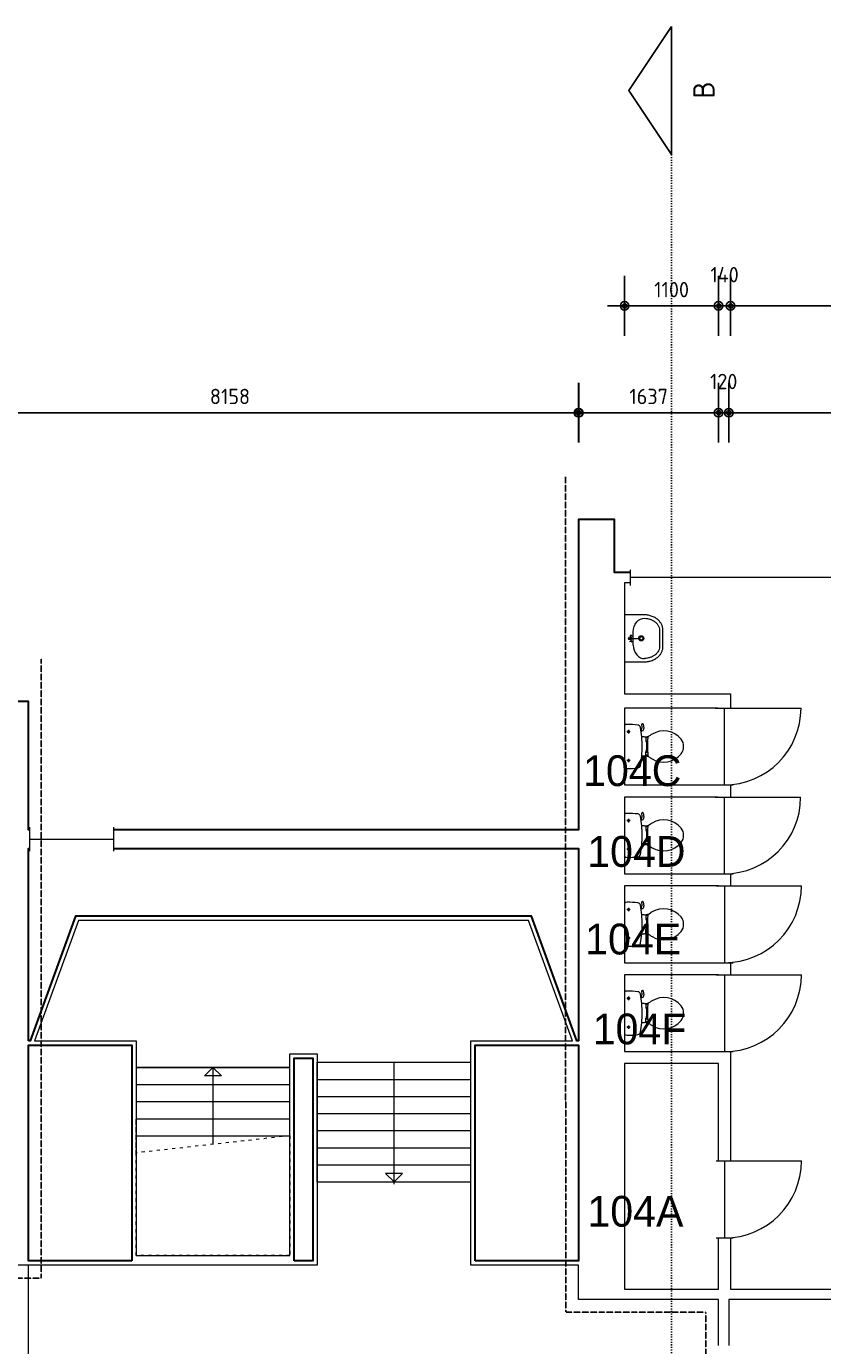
# Model space of a CAD drawing. Header units: millimetres. Extents: x 362177 to 5000048, y 157834 to 733119.
# Tile 42 of 152: x 497843 to 507166, y 386864 to 402299. Entities that reach past the tile are written whole.
import ezdxf
from ezdxf.enums import TextEntityAlignment as Align

# ---------------------------------------------------------------- set-up
doc = ezdxf.new("R2010")
doc.units = ezdxf.units.MM
doc.set_wipeout_variables(frame=1)
doc.linetypes.add('ACAD_ISO03W100', pattern=[30, 12, -18])
doc.layers.get('DEFPOINTS').update_dxf_attribs({"color": 255})
for name, color, linetype in [('A--M$1A-_F123-', 1, 'Continuous'), ('A--T$1A-_F123-_0_25MM', 2, 'Continuous'), ('X-L0_C_WBDBO', 7, 'Continuous')]:
    doc.layers.add(name, color=color, linetype=linetype)
for name, color, linetype, lineweight in [('X-L21_C_buitenwanden', 7, 'Continuous', 30), ('X-L22_C_binnenwand', 7, 'Continuous', 13), ('X-L24_C_trappen hellingen', 1, 'Continuous', 5), ('X-L28_C_eiland bouwlaag', 7, 'Continuous', 30), ('X-L31_C_buitenwandopening', 1, 'Continuous', 5), ('X-L32_C_binnenwandopeningen', 3, 'Continuous', 5), ('X-L74_C_sanitair', 5, 'Continuous', 5), ('X-T22_C_ruimtelabel', 7, 'Continuous', 5)]:
    doc.layers.add(name, color=color, linetype=linetype, lineweight=lineweight)
doc.styles.add('ALFA-0_18', font='iso3098.shx', dxfattribs={"height": 180})
doc.styles.add('ALFA-0_25', font='iso3098.shx', dxfattribs={"height": 250})
doc.dimstyles.new('ALFA-0_18', dxfattribs={"dimscale": 100, "dimtxt": 0.18, "dimasz": 1, "dimexe": 1.25, "dimexo": 0.625, "dimgap": 1, "dimtad": 1, "dimdec": 0, "dimzin": 0, "dimdsep": 46, "dimtxsty": 'ALFA-0_18', "dimblk": 'diminfradot', "dimblk1": 'diminfradot', "dimblk2": 'diminfradot', "dimsah": 1, "dimcen": 2.5, "dimse1": 1, "dimse2": 1, "dimclrd": 141, "dimclrt": 1, "dimadec": 0, "dimazin": 0, "dimtfac": 1, "dimtmove": 2, "dimatfit": 3, "dimldrblk": 'diminfrapyl', "dimfxl": 1, "dimtolj": 1, "dimtzin": 0, "dimarcsym": 0})

# ---------------------------------------------------------------- blocks, each defined once
blk = doc.blocks.new('diminfradot')
at = {"color": 0}
for p, q in [((0, -3.5), (0, 3.5)), ((-2, 0), (2, 0))]:
    blk.add_line(p, q, dxfattribs=at)
for radius in [0.5, 0.25]:
    blk.add_circle((0, 0), radius, dxfattribs=at)
blk = doc.blocks.new('*D322')
at = {"layer": 'A--M$1A-_F123-', "color": 141, "lineweight": -2, "transparency": 16777216}
blk.add_line((496248, 397779), (504206, 397779), dxfattribs=at)
at = {"layer": 'DEFPOINTS', "color": 0, "transparency": 16777216}
for p in [(504306, 397779), (504306, 384320), (496148, 383924)]:
    blk.add_point(p, dxfattribs=at)
at = {"layer": 'A--M$1A-_F123-', "color": 141, "lineweight": -2, "transparency": 16777216, "xscale": 100, "yscale": 100, "zscale": 100, "rotation": 180}
blk.add_blockref('diminfradot', (496148, 397779), dxfattribs=at)
at = {"layer": 'A--M$1A-_F123-', "color": 141, "lineweight": -2, "transparency": 16777216, "xscale": 100, "yscale": 100, "zscale": 100}
blk.add_blockref('diminfradot', (504306, 397779), dxfattribs=at)
at = {"layer": 'A--M$1A-_F123-', "color": 1, "transparency": 16777216, "insert": (500227, 397969), "char_height": 180, "attachment_point": 5, "style": 'ALFA-0_18'}
blk.add_mtext('\\A1;8158', dxfattribs=at)
blk = doc.blocks.new('diminfrapyl')
at = {"color": 0}
blk.add_solid([(0, 0), (-4, 0.7), (-4, -0.7)], dxfattribs=at)
blk = doc.blocks.new('*D323')
at = {"layer": 'A--M$1A-_F123-', "color": 141, "lineweight": -2, "transparency": 16777216}
blk.add_line((504411, 397779), (505848, 397779), dxfattribs=at)
at = {"layer": 'DEFPOINTS', "color": 0, "transparency": 16777216}
for p in [(505948, 397779), (504311, 384324), (505948, 384324)]:
    blk.add_point(p, dxfattribs=at)
at = {"layer": 'A--M$1A-_F123-', "color": 141, "lineweight": -2, "transparency": 16777216, "xscale": 100, "yscale": 100, "zscale": 100, "rotation": 180}
blk.add_blockref('diminfradot', (504311, 397779), dxfattribs=at)
at = {"layer": 'A--M$1A-_F123-', "color": 141, "lineweight": -2, "transparency": 16777216, "xscale": 100, "yscale": 100, "zscale": 100}
blk.add_blockref('diminfradot', (505948, 397779), dxfattribs=at)
at = {"layer": 'A--M$1A-_F123-', "color": 1, "transparency": 16777216, "insert": (505129.5, 397969), "char_height": 180, "attachment_point": 5, "style": 'ALFA-0_18'}
blk.add_mtext('\\A1;1637', dxfattribs=at)
blk = doc.blocks.new('*D324')
at = {"layer": 'A--M$1A-_F123-', "color": 141, "lineweight": -2, "transparency": 16777216}
for p, q in [((505848, 397779), (505748, 397779)), ((505948, 397779), (506068, 397779)), ((506168, 397779), (506268, 397779))]:
    blk.add_line(p, q, dxfattribs=at)
at = {"layer": 'DEFPOINTS', "color": 0, "transparency": 16777216}
for p in [(506068, 397779), (505948, 384324), (506068, 384324)]:
    blk.add_point(p, dxfattribs=at)
at = {"layer": 'A--M$1A-_F123-', "color": 141, "lineweight": -2, "transparency": 16777216, "xscale": 100, "yscale": 100, "zscale": 100}
blk.add_blockref('diminfradot', (505948, 397779), dxfattribs=at)
at = {"layer": 'A--M$1A-_F123-', "color": 141, "lineweight": -2, "transparency": 16777216, "xscale": 100, "yscale": 100, "zscale": 100, "rotation": 180}
blk.add_blockref('diminfradot', (506068, 397779), dxfattribs=at)
at = {"layer": 'A--M$1A-_F123-', "color": 1, "transparency": 16777216, "insert": (506008, 398144), "char_height": 180, "attachment_point": 5, "style": 'ALFA-0_18'}
blk.add_mtext('\\A1;120', dxfattribs=at)
blk = doc.blocks.new('*D325')
at = {"layer": 'A--M$1A-_F123-', "color": 141, "lineweight": -2, "transparency": 16777216}
blk.add_line((506168, 397779), (530628, 397779), dxfattribs=at)
at = {"layer": 'DEFPOINTS', "color": 0, "transparency": 16777216}
for p in [(530728, 397779), (506068, 384324), (530728, 384324)]:
    blk.add_point(p, dxfattribs=at)
at = {"layer": 'A--M$1A-_F123-', "color": 141, "lineweight": -2, "transparency": 16777216, "xscale": 100, "yscale": 100, "zscale": 100, "rotation": 180}
blk.add_blockref('diminfradot', (506068, 397779), dxfattribs=at)
at = {"layer": 'A--M$1A-_F123-', "color": 141, "lineweight": -2, "transparency": 16777216, "xscale": 100, "yscale": 100, "zscale": 100}
blk.add_blockref('diminfradot', (530728, 397779), dxfattribs=at)
at = {"layer": 'A--M$1A-_F123-', "color": 1, "transparency": 16777216, "insert": (518398, 397969), "char_height": 180, "attachment_point": 5, "style": 'ALFA-0_18'}
blk.add_mtext('\\A1;24660', dxfattribs=at)
blk = doc.blocks.new('*D345')
at = {"layer": 'A--M$1A-_F123-', "color": 141, "lineweight": -2, "transparency": 16777216}
blk.add_line((504948, 399029), (505848, 399029), dxfattribs=at)
at = {"layer": 'DEFPOINTS', "color": 0, "transparency": 16777216}
for p in [(505948, 399029), (504848, 387524), (505948, 387524)]:
    blk.add_point(p, dxfattribs=at)
at = {"layer": 'A--M$1A-_F123-', "color": 141, "lineweight": -2, "transparency": 16777216, "xscale": 100, "yscale": 100, "zscale": 100, "rotation": 180}
blk.add_blockref('diminfradot', (504848, 399029), dxfattribs=at)
at = {"layer": 'A--M$1A-_F123-', "color": 141, "lineweight": -2, "transparency": 16777216, "xscale": 100, "yscale": 100, "zscale": 100}
blk.add_blockref('diminfradot', (505948, 399029), dxfattribs=at)
at = {"layer": 'A--M$1A-_F123-', "color": 1, "transparency": 16777216, "insert": (505398, 399219), "char_height": 180, "attachment_point": 5, "style": 'ALFA-0_18'}
blk.add_mtext('\\A1;1100', dxfattribs=at)
blk = doc.blocks.new('*D346')
at = {"layer": 'A--M$1A-_F123-', "color": 141, "lineweight": -2, "transparency": 16777216}
for p, q in [((505848, 399029), (505748, 399029)), ((505948, 399029), (506088, 399029)), ((506188, 399029), (506288, 399029))]:
    blk.add_line(p, q, dxfattribs=at)
at = {"layer": 'DEFPOINTS', "color": 0, "transparency": 16777216}
for p in [(506088, 399029), (505948, 387524), (506088, 387524)]:
    blk.add_point(p, dxfattribs=at)
at = {"layer": 'A--M$1A-_F123-', "color": 141, "lineweight": -2, "transparency": 16777216, "xscale": 100, "yscale": 100, "zscale": 100}
blk.add_blockref('diminfradot', (505948, 399029), dxfattribs=at)
at = {"layer": 'A--M$1A-_F123-', "color": 141, "lineweight": -2, "transparency": 16777216, "xscale": 100, "yscale": 100, "zscale": 100, "rotation": 180}
blk.add_blockref('diminfradot', (506088, 399029), dxfattribs=at)
at = {"layer": 'A--M$1A-_F123-', "color": 1, "transparency": 16777216, "insert": (506018, 399394), "char_height": 180, "attachment_point": 5, "style": 'ALFA-0_18'}
blk.add_mtext('\\A1;140', dxfattribs=at)
blk = doc.blocks.new('*D347')
at = {"layer": 'A--M$1A-_F123-', "color": 141, "lineweight": -2, "transparency": 16777216}
blk.add_line((506188, 399029), (509888, 399029), dxfattribs=at)
at = {"layer": 'DEFPOINTS', "color": 0, "transparency": 16777216}
for p in [(509988, 399029), (506088, 387524), (509988, 387524)]:
    blk.add_point(p, dxfattribs=at)
at = {"layer": 'A--M$1A-_F123-', "color": 141, "lineweight": -2, "transparency": 16777216, "xscale": 100, "yscale": 100, "zscale": 100, "rotation": 180}
blk.add_blockref('diminfradot', (506088, 399029), dxfattribs=at)
at = {"layer": 'A--M$1A-_F123-', "color": 141, "lineweight": -2, "transparency": 16777216, "xscale": 100, "yscale": 100, "zscale": 100}
blk.add_blockref('diminfradot', (509988, 399029), dxfattribs=at)
at = {"layer": 'A--M$1A-_F123-', "color": 1, "transparency": 16777216, "insert": (508038, 399219), "char_height": 180, "attachment_point": 5, "style": 'ALFA-0_18'}
blk.add_mtext('\\A1;3900', dxfattribs=at)
blk = doc.blocks.new('*D366')
at = {"layer": 'A--M$1A-_F123-', "color": 141, "lineweight": -2, "transparency": 16777216}
blk.add_line((477318, 395689), (477318, 394589), dxfattribs=at)
at = {"layer": 'DEFPOINTS', "color": 0, "transparency": 16777216}
for p in [(504848, 395789), (477318, 394489), (504848, 394489)]:
    blk.add_point(p, dxfattribs=at)
at = {"layer": 'A--M$1A-_F123-', "color": 141, "lineweight": -2, "transparency": 16777216, "xscale": 100, "yscale": 100, "zscale": 100}
for p, rotation in [((477318, 395789), 90), ((477318, 394489), 270)]:
    blk.add_blockref('diminfradot', p, dxfattribs=dict(at, rotation=rotation))
at = {"layer": 'A--M$1A-_F123-', "color": 1, "transparency": 16777216, "insert": (477128, 395139), "char_height": 180, "attachment_point": 5, "rotation": 90, "style": 'ALFA-0_18'}
blk.add_mtext('\\A1;1300', dxfattribs=at)
blk = doc.blocks.new('*D367')
at = {"layer": 'A--M$1A-_F123-', "color": 141, "lineweight": -2, "transparency": 16777216}
for p, q in [((477318, 394589), (477318, 394689)), ((477318, 394489), (477318, 394324)), ((477318, 394224), (477318, 394124))]:
    blk.add_line(p, q, dxfattribs=at)
at = {"layer": 'DEFPOINTS', "color": 0, "transparency": 16777216}
for p in [(504848, 394489), (477318, 394324), (504848, 394324)]:
    blk.add_point(p, dxfattribs=at)
at = {"layer": 'A--M$1A-_F123-', "color": 141, "lineweight": -2, "transparency": 16777216, "xscale": 100, "yscale": 100, "zscale": 100}
for p, rotation in [((477318, 394489), 270), ((477318, 394324), 90)]:
    blk.add_blockref('diminfradot', p, dxfattribs=dict(at, rotation=rotation))
at = {"layer": 'A--M$1A-_F123-', "color": 1, "transparency": 16777216, "insert": (476953, 394406.5), "char_height": 180, "attachment_point": 5, "rotation": 90, "style": 'ALFA-0_18'}
blk.add_mtext('\\A1;165', dxfattribs=at)
blk = doc.blocks.new('*D368')
at = {"layer": 'A--M$1A-_F123-', "color": 141, "lineweight": -2, "transparency": 16777216}
blk.add_line((477318, 394224), (477318, 393524), dxfattribs=at)
at = {"layer": 'DEFPOINTS', "color": 0, "transparency": 16777216}
for p in [(504848, 394324), (477318, 393424), (504848, 393424)]:
    blk.add_point(p, dxfattribs=at)
at = {"layer": 'A--M$1A-_F123-', "color": 141, "lineweight": -2, "transparency": 16777216, "xscale": 100, "yscale": 100, "zscale": 100}
for p, rotation in [((477318, 394324), 90), ((477318, 393424), 270)]:
    blk.add_blockref('diminfradot', p, dxfattribs=dict(at, rotation=rotation))
at = {"layer": 'A--M$1A-_F123-', "color": 1, "transparency": 16777216, "insert": (477128, 393874), "char_height": 180, "attachment_point": 5, "rotation": 90, "style": 'ALFA-0_18'}
blk.add_mtext('\\A1;900', dxfattribs=at)
blk = doc.blocks.new('*D369')
at = {"layer": 'A--M$1A-_F123-', "color": 141, "lineweight": -2, "transparency": 16777216}
for p, q in [((477318, 393524), (477318, 393624)), ((477318, 393424), (477318, 393284)), ((477318, 393184), (477318, 393084))]:
    blk.add_line(p, q, dxfattribs=at)
at = {"layer": 'DEFPOINTS', "color": 0, "transparency": 16777216}
for p in [(477318, 393284), (504848, 393424), (504848, 393284)]:
    blk.add_point(p, dxfattribs=at)
at = {"layer": 'A--M$1A-_F123-', "color": 141, "lineweight": -2, "transparency": 16777216, "xscale": 100, "yscale": 100, "zscale": 100}
for p, rotation in [((477318, 393424), 270), ((477318, 393284), 90)]:
    blk.add_blockref('diminfradot', p, dxfattribs=dict(at, rotation=rotation))
at = {"layer": 'A--M$1A-_F123-', "color": 1, "transparency": 16777216, "insert": (476953, 393354), "char_height": 180, "attachment_point": 5, "rotation": 90, "style": 'ALFA-0_18'}
blk.add_mtext('\\A1;140', dxfattribs=at)
blk = doc.blocks.new('*D370')
at = {"layer": 'A--M$1A-_F123-', "color": 141, "lineweight": -2, "transparency": 16777216}
blk.add_line((477318, 393184), (477318, 392484), dxfattribs=at)
at = {"layer": 'DEFPOINTS', "color": 0, "transparency": 16777216}
for p in [(504848, 393284), (477318, 392384), (504848, 392384)]:
    blk.add_point(p, dxfattribs=at)
at = {"layer": 'A--M$1A-_F123-', "color": 141, "lineweight": -2, "transparency": 16777216, "xscale": 100, "yscale": 100, "zscale": 100}
for p, rotation in [((477318, 393284), 90), ((477318, 392384), 270)]:
    blk.add_blockref('diminfradot', p, dxfattribs=dict(at, rotation=rotation))
at = {"layer": 'A--M$1A-_F123-', "color": 1, "transparency": 16777216, "insert": (477128, 392834), "char_height": 180, "attachment_point": 5, "rotation": 90, "style": 'ALFA-0_18'}
blk.add_mtext('\\A1;900', dxfattribs=at)
blk = doc.blocks.new('*D371')
at = {"layer": 'A--M$1A-_F123-', "color": 141, "lineweight": -2, "transparency": 16777216}
for p, q in [((477318, 392484), (477318, 392584)), ((477318, 392384), (477318, 392244)), ((477318, 392144), (477318, 392044))]:
    blk.add_line(p, q, dxfattribs=at)
at = {"layer": 'DEFPOINTS', "color": 0, "transparency": 16777216}
for p in [(504848, 392384), (477318, 392244), (504848, 392244)]:
    blk.add_point(p, dxfattribs=at)
at = {"layer": 'A--M$1A-_F123-', "color": 141, "lineweight": -2, "transparency": 16777216, "xscale": 100, "yscale": 100, "zscale": 100}
for p, rotation in [((477318, 392384), 270), ((477318, 392244), 90)]:
    blk.add_blockref('diminfradot', p, dxfattribs=dict(at, rotation=rotation))
at = {"layer": 'A--M$1A-_F123-', "color": 1, "transparency": 16777216, "insert": (476953, 392314), "char_height": 180, "attachment_point": 5, "rotation": 90, "style": 'ALFA-0_18'}
blk.add_mtext('\\A1;140', dxfattribs=at)
blk = doc.blocks.new('*D372')
at = {"layer": 'A--M$1A-_F123-', "color": 141, "lineweight": -2, "transparency": 16777216}
blk.add_line((477318, 392144), (477318, 391444), dxfattribs=at)
at = {"layer": 'DEFPOINTS', "color": 0, "transparency": 16777216}
for p in [(504848, 392244), (477318, 391344), (504848, 391344)]:
    blk.add_point(p, dxfattribs=at)
at = {"layer": 'A--M$1A-_F123-', "color": 141, "lineweight": -2, "transparency": 16777216, "xscale": 100, "yscale": 100, "zscale": 100}
for p, rotation in [((477318, 392244), 90), ((477318, 391344), 270)]:
    blk.add_blockref('diminfradot', p, dxfattribs=dict(at, rotation=rotation))
at = {"layer": 'A--M$1A-_F123-', "color": 1, "transparency": 16777216, "insert": (477128, 391794), "char_height": 180, "attachment_point": 5, "rotation": 90, "style": 'ALFA-0_18'}
blk.add_mtext('\\A1;900', dxfattribs=at)
blk = doc.blocks.new('*D373')
at = {"layer": 'A--M$1A-_F123-', "color": 141, "lineweight": -2, "transparency": 16777216}
for p, q in [((477318, 391444), (477318, 391544)), ((477318, 391344), (477318, 391204)), ((477318, 391104), (477318, 391004))]:
    blk.add_line(p, q, dxfattribs=at)
at = {"layer": 'DEFPOINTS', "color": 0, "transparency": 16777216}
for p in [(504848, 391344), (477318, 391204), (504848, 391204)]:
    blk.add_point(p, dxfattribs=at)
at = {"layer": 'A--M$1A-_F123-', "color": 141, "lineweight": -2, "transparency": 16777216, "xscale": 100, "yscale": 100, "zscale": 100}
for p, rotation in [((477318, 391344), 270), ((477318, 391204), 90)]:
    blk.add_blockref('diminfradot', p, dxfattribs=dict(at, rotation=rotation))
at = {"layer": 'A--M$1A-_F123-', "color": 1, "transparency": 16777216, "insert": (476953, 391274), "char_height": 180, "attachment_point": 5, "rotation": 90, "style": 'ALFA-0_18'}
blk.add_mtext('\\A1;140', dxfattribs=at)
blk = doc.blocks.new('*D374')
at = {"layer": 'A--M$1A-_F123-', "color": 141, "lineweight": -2, "transparency": 16777216}
blk.add_line((477318, 391104), (477318, 390404), dxfattribs=at)
at = {"layer": 'DEFPOINTS', "color": 0, "transparency": 16777216}
for p in [(504848, 391204), (477318, 390304), (504848, 390304)]:
    blk.add_point(p, dxfattribs=at)
at = {"layer": 'A--M$1A-_F123-', "color": 141, "lineweight": -2, "transparency": 16777216, "xscale": 100, "yscale": 100, "zscale": 100}
for p, rotation in [((477318, 391204), 90), ((477318, 390304), 270)]:
    blk.add_blockref('diminfradot', p, dxfattribs=dict(at, rotation=rotation))
at = {"layer": 'A--M$1A-_F123-', "color": 1, "transparency": 16777216, "insert": (477128, 390754), "char_height": 180, "attachment_point": 5, "rotation": 90, "style": 'ALFA-0_18'}
blk.add_mtext('\\A1;900', dxfattribs=at)
blk = doc.blocks.new('*D375')
at = {"layer": 'A--M$1A-_F123-', "color": 141, "lineweight": -2, "transparency": 16777216}
for p, q in [((477318, 390404), (477318, 390504)), ((477318, 390304), (477318, 390164)), ((477318, 390064), (477318, 389964))]:
    blk.add_line(p, q, dxfattribs=at)
at = {"layer": 'DEFPOINTS', "color": 0, "transparency": 16777216}
for p in [(504848, 390304), (477318, 390164), (504848, 390164)]:
    blk.add_point(p, dxfattribs=at)
at = {"layer": 'A--M$1A-_F123-', "color": 141, "lineweight": -2, "transparency": 16777216, "xscale": 100, "yscale": 100, "zscale": 100}
for p, rotation in [((477318, 390304), 270), ((477318, 390164), 90)]:
    blk.add_blockref('diminfradot', p, dxfattribs=dict(at, rotation=rotation))
at = {"layer": 'A--M$1A-_F123-', "color": 1, "transparency": 16777216, "insert": (476953, 390234), "char_height": 180, "attachment_point": 5, "rotation": 90, "style": 'ALFA-0_18'}
blk.add_mtext('\\A1;140', dxfattribs=at)
blk = doc.blocks.new('*D376')
at = {"layer": 'A--M$1A-_F123-', "color": 141, "lineweight": -2, "transparency": 16777216}
blk.add_line((477318, 390064), (477318, 387624), dxfattribs=at)
at = {"layer": 'DEFPOINTS', "color": 0, "transparency": 16777216}
for p in [(504848, 390164), (477318, 387524), (504848, 387524)]:
    blk.add_point(p, dxfattribs=at)
at = {"layer": 'A--M$1A-_F123-', "color": 141, "lineweight": -2, "transparency": 16777216, "xscale": 100, "yscale": 100, "zscale": 100}
for p, rotation in [((477318, 390164), 90), ((477318, 387524), 270)]:
    blk.add_blockref('diminfradot', p, dxfattribs=dict(at, rotation=rotation))
at = {"layer": 'A--M$1A-_F123-', "color": 1, "transparency": 16777216, "insert": (477128, 388844), "char_height": 180, "attachment_point": 5, "rotation": 90, "style": 'ALFA-0_18'}
blk.add_mtext('\\A1;2640', dxfattribs=at)
blk = doc.blocks.new('*D377')
at = {"layer": 'A--M$1A-_F123-', "color": 141, "lineweight": -2, "transparency": 16777216}
for p, q in [((477318, 387624), (477318, 387724)), ((477318, 387524), (477318, 387404)), ((477318, 387304), (477318, 387204))]:
    blk.add_line(p, q, dxfattribs=at)
at = {"layer": 'DEFPOINTS', "color": 0, "transparency": 16777216}
for p in [(504848, 387524), (477318, 387404), (504318, 387404)]:
    blk.add_point(p, dxfattribs=at)
at = {"layer": 'A--M$1A-_F123-', "color": 141, "lineweight": -2, "transparency": 16777216, "xscale": 100, "yscale": 100, "zscale": 100}
for p, rotation in [((477318, 387524), 270), ((477318, 387404), 90)]:
    blk.add_blockref('diminfradot', p, dxfattribs=dict(at, rotation=rotation))
at = {"layer": 'A--M$1A-_F123-', "color": 1, "transparency": 16777216, "insert": (476953, 387464), "char_height": 180, "attachment_point": 5, "rotation": 90, "style": 'ALFA-0_18'}
blk.add_mtext('\\A1;120', dxfattribs=at)
blk = doc.blocks.new('*D378')
at = {"layer": 'A--M$1A-_F123-', "color": 141, "lineweight": -2, "transparency": 16777216}
blk.add_line((477318, 387304), (477318, 384424), dxfattribs=at)
at = {"layer": 'DEFPOINTS', "color": 0, "transparency": 16777216}
for p in [(504318, 387404), (477318, 384324), (504311, 384324)]:
    blk.add_point(p, dxfattribs=at)
at = {"layer": 'A--M$1A-_F123-', "color": 141, "lineweight": -2, "transparency": 16777216, "xscale": 100, "yscale": 100, "zscale": 100}
for p, rotation in [((477318, 387404), 90), ((477318, 384324), 270)]:
    blk.add_blockref('diminfradot', p, dxfattribs=dict(at, rotation=rotation))
at = {"layer": 'A--M$1A-_F123-', "color": 1, "transparency": 16777216, "insert": (477128, 385864), "char_height": 180, "attachment_point": 5, "rotation": 90, "style": 'ALFA-0_18'}
blk.add_mtext('\\A1;3080', dxfattribs=at)
blk = doc.blocks.new('*D405')
at = {"layer": 'A--M$1A-_F123-', "color": 141, "lineweight": -2, "transparency": 16777216}
blk.add_line((476068, 395689), (476068, 394589), dxfattribs=at)
at = {"layer": 'DEFPOINTS', "color": 0, "transparency": 16777216}
for p in [(504848, 395789), (476068, 394489), (507888, 394489)]:
    blk.add_point(p, dxfattribs=at)
at = {"layer": 'A--M$1A-_F123-', "color": 141, "lineweight": -2, "transparency": 16777216, "xscale": 100, "yscale": 100, "zscale": 100}
for p, rotation in [((476068, 395789), 90), ((476068, 394489), 270)]:
    blk.add_blockref('diminfradot', p, dxfattribs=dict(at, rotation=rotation))
at = {"layer": 'A--M$1A-_F123-', "color": 1, "transparency": 16777216, "insert": (475878, 395139), "char_height": 180, "attachment_point": 5, "rotation": 90, "style": 'ALFA-0_18'}
blk.add_mtext('\\A1;1300', dxfattribs=at)
blk = doc.blocks.new('*D406')
at = {"layer": 'A--M$1A-_F123-', "color": 141, "lineweight": -2, "transparency": 16777216}
blk.add_line((476068, 394389), (476068, 390969), dxfattribs=at)
at = {"layer": 'DEFPOINTS', "color": 0, "transparency": 16777216}
for p in [(507888, 394489), (476068, 390869), (507888, 390869)]:
    blk.add_point(p, dxfattribs=at)
at = {"layer": 'A--M$1A-_F123-', "color": 141, "lineweight": -2, "transparency": 16777216, "xscale": 100, "yscale": 100, "zscale": 100}
for p, rotation in [((476068, 394489), 90), ((476068, 390869), 270)]:
    blk.add_blockref('diminfradot', p, dxfattribs=dict(at, rotation=rotation))
at = {"layer": 'A--M$1A-_F123-', "color": 1, "transparency": 16777216, "insert": (475878, 392679), "char_height": 180, "attachment_point": 5, "rotation": 90, "style": 'ALFA-0_18'}
blk.add_mtext('\\A1;3620', dxfattribs=at)
blk = doc.blocks.new('*D407')
at = {"layer": 'A--M$1A-_F123-', "color": 141, "lineweight": -2, "transparency": 16777216}
blk.add_line((476068, 390769), (476068, 387624), dxfattribs=at)
at = {"layer": 'DEFPOINTS', "color": 0, "transparency": 16777216}
for p in [(507888, 390869), (476068, 387524), (506088, 387524)]:
    blk.add_point(p, dxfattribs=at)
at = {"layer": 'A--M$1A-_F123-', "color": 141, "lineweight": -2, "transparency": 16777216, "xscale": 100, "yscale": 100, "zscale": 100}
for p, rotation in [((476068, 390869), 90), ((476068, 387524), 270)]:
    blk.add_blockref('diminfradot', p, dxfattribs=dict(at, rotation=rotation))
at = {"layer": 'A--M$1A-_F123-', "color": 1, "transparency": 16777216, "insert": (475878, 389196.5), "char_height": 180, "attachment_point": 5, "rotation": 90, "style": 'ALFA-0_18'}
blk.add_mtext('\\A1;3345', dxfattribs=at)
blk = doc.blocks.new('*D408')
at = {"layer": 'A--M$1A-_F123-', "color": 141, "lineweight": -2, "transparency": 16777216}
blk.add_line((474818, 395689), (474818, 387624), dxfattribs=at)
at = {"layer": 'DEFPOINTS', "color": 0, "transparency": 16777216}
for p in [(511348, 395789), (474818, 387524), (511348, 387524)]:
    blk.add_point(p, dxfattribs=at)
at = {"layer": 'A--M$1A-_F123-', "color": 141, "lineweight": -2, "transparency": 16777216, "xscale": 100, "yscale": 100, "zscale": 100}
for p, rotation in [((474818, 395789), 90), ((474818, 387524), 270)]:
    blk.add_blockref('diminfradot', p, dxfattribs=dict(at, rotation=rotation))
at = {"layer": 'A--M$1A-_F123-', "color": 1, "transparency": 16777216, "insert": (474628, 391656.5), "char_height": 180, "attachment_point": 5, "rotation": 90, "style": 'ALFA-0_18'}
blk.add_mtext('\\A1;8265', dxfattribs=at)
blk = doc.blocks.new('*D409')
at = {"layer": 'A--M$1A-_F123-', "color": 141, "lineweight": -2, "transparency": 16777216}
for p, q in [((474818, 387624), (474818, 387724)), ((474818, 387524), (474818, 387404)), ((474818, 387304), (474818, 387204))]:
    blk.add_line(p, q, dxfattribs=at)
at = {"layer": 'DEFPOINTS', "color": 0, "transparency": 16777216}
for p in [(511348, 387524), (474818, 387404), (506068, 387404)]:
    blk.add_point(p, dxfattribs=at)
at = {"layer": 'A--M$1A-_F123-', "color": 141, "lineweight": -2, "transparency": 16777216, "xscale": 100, "yscale": 100, "zscale": 100}
for p, rotation in [((474818, 387524), 270), ((474818, 387404), 90)]:
    blk.add_blockref('diminfradot', p, dxfattribs=dict(at, rotation=rotation))
at = {"layer": 'A--M$1A-_F123-', "color": 1, "transparency": 16777216, "insert": (474453, 387464), "char_height": 180, "attachment_point": 5, "rotation": 90, "style": 'ALFA-0_18'}
blk.add_mtext('\\A1;120', dxfattribs=at)
blk = doc.blocks.new('*D410')
at = {"layer": 'A--M$1A-_F123-', "color": 141, "lineweight": -2, "transparency": 16777216}
blk.add_line((474818, 387304), (474818, 384424), dxfattribs=at)
at = {"layer": 'DEFPOINTS', "color": 0, "transparency": 16777216}
for p in [(506068, 387404), (474818, 384324), (506068, 384324)]:
    blk.add_point(p, dxfattribs=at)
at = {"layer": 'A--M$1A-_F123-', "color": 141, "lineweight": -2, "transparency": 16777216, "xscale": 100, "yscale": 100, "zscale": 100}
for p, rotation in [((474818, 387404), 90), ((474818, 384324), 270)]:
    blk.add_blockref('diminfradot', p, dxfattribs=dict(at, rotation=rotation))
at = {"layer": 'A--M$1A-_F123-', "color": 1, "transparency": 16777216, "insert": (474628, 385864), "char_height": 180, "attachment_point": 5, "rotation": 90, "style": 'ALFA-0_18'}
blk.add_mtext('\\A1;3080', dxfattribs=at)
blk = doc.blocks.new('*U465')
for p, q in [((0, 0), (0, 1800)), ((1400, 1800), (0, 1800)), ((200, 0), (200, 1800)), ((400, 0), (400, 1800)), ((600, 0), (600, 1800)), ((800, 0), (800, 1800)), ((1000, 0), (1000, 1800)), ((1200, 0), (1200, 1800)), ((1400, 0), (1400, 1800)), ((1400, 900), (0, 900)), ((1400, 0), (0, 0))]:
    blk.add_line(p, q)
blk.add_lwpolyline([(1300, 800), (1400, 900), (1300, 1000)], close=True)
blk = doc.blocks.new('*U468')
for p, q in [((1400, 0), (1400, 1800)), ((1600, 0), (1600, 1800)), ((1800, 0), (1800, 1800)), ((2000, 0), (2000, 1800)), ((2200, 0), (2200, 1800)), ((2200, 900), (1300, 900))]:
    blk.add_line(p, q)
at = {"linetype": 'ACAD_ISO03W100', "ltscale": 3}
for points in [[(1400, 1800), (0, 1800), (0, 0), (1600, 0)], [(1400, 1800), (1200, 0), (1600, 0)]]:
    blk.add_lwpolyline(points, dxfattribs=at)
blk.add_lwpolyline([(1400, 1800), (2200, 1800), (2200, 0), (1200, 0)])
blk.add_lwpolyline([(2100, 800), (2200, 900), (2100, 1000)], close=True)
blk = doc.blocks.new('DVDVB_32_-S-_Raam')
at = {"linetype": 'Continuous', "lineweight": 13}
blk.add_wipeout([(0, 0.5), (1, 0.5), (1, -0.5), (0, -0.5)], dxfattribs=at)
at = {"color": 1, "linetype": 'ByBlock', "lineweight": -2}
for p, q in [((0, -0.5), (0, 0.5)), ((1, -0.5), (1, 0.5)), ((0, 0), (1, 0))]:
    blk.add_line(p, q, dxfattribs=at)
blk = doc.blocks.new('DVDVB_32_-S-_Deur')
at = {"linetype": 'Continuous', "lineweight": 13}
blk.add_wipeout([(0, -0.5), (1, -0.5), (1, 0.5), (0, 0.5)], dxfattribs=at)
at = {"color": 0, "linetype": 'ByBlock', "lineweight": -2}
for p, q in [((0, -0.5), (0, 0.5)), ((1, -0.5), (1, 0.5)), ((0, 0), (1, 0))]:
    blk.add_line(p, q, dxfattribs=at)
blk = doc.blocks.new('DVDVB_32_-S-_DraairichtingEnkel')
at = {"color": 0, "linetype": 'ByBlock', "lineweight": -2}
blk.add_line((0, 0), (0, 1), dxfattribs=at)
blk.add_arc((0, 0), 1, 0, 90, dxfattribs=at)
blk = doc.blocks.new('DVDVB_74_-S-_Toilet')
at = {"color": 0, "linetype": 'ByBlock', "lineweight": -2}
for p, q in [((248, 0), (-248, 0)), ((-143, -45), (-184, -45)), ((-163, -66), (-163, -24)), ((193, -45), (152, -45)), ((173, -65), (173, -25)), ((-111, -200), (-111, -230)), ((-101, -271), (-101, -250)), ((-101, -250), (-57, -250)), ((-67, -250), (-67, -268)), ((-57, -250), (-57, -267)), ((-57, -255), (-35, -255)), ((-35, -255), (-35, -260)), ((-35, -260), (35, -260)), ((35, -255), (35, -260)), ((57, -255), (35, -255)), ((57, -250), (57, -266)), ((101, -250), (57, -250)), ((67, -250), (67, -267)), ((101, -270), (101, -250)), ((111, -230), (111, -200)), ((178, -192), (183, -206)), ((181, -202), (210, -196)), ((211, -197), (208, -187)), ((262, -216), (210, -224)), ((222, -205), (259, -200)), ((264, -204), (266, -210))]:
    blk.add_line(p, q, dxfattribs=at)
for centre in [(-163, -46), (173, -46)]:
    blk.add_circle(centre, 12, dxfattribs=at)
for centre, radius, start, end in [((-214, -28), 43.4, 141.7698, 181.0192), ((892, -28), 1150, 180, 186.3309), ((214, -28), 43.4, 358.9808, 38.2302), ((-893, -28), 1150, 353.6509, 0), ((-217, -151), 34, 186.3309, 259.2904), ((0, 994), 1200, 259.2904, 264.6981), ((241, -554), 450, 146.1571, 148.9077), ((-240, -231), 129, 326.1571, 0), ((-101, -292), 20, 96.9358, 142.58), ((0, 992), 1197, 264.6981, 275.3019), ((9, -1192), 926, 84.3005, 96.9358), ((99, -290), 20, 37.7817, 84.3005), ((0, 994), 1200, 275.3019, 280.7271), ((240, -231), 129, 180, 213.8429), ((-241, -554), 450, 31.0923, 33.8429), ((207, -200), 25, 195.9272, 278.4779), ((220, -196), 10, 191.8886, 277.2238), ((217, -152), 33.5, 280.7271, 353.6509), ((260, -206), 5, 15.7398, 97.2238), ((261, -212), 5, 278.4779, 15.7398), ((80, -457), 263, 148.9077, 230.8792), ((-81, -457), 263, 309.1208, 31.0923), ((0, -556), 135, 230.8792, 309.1208)]:
    blk.add_arc(centre, radius, start, end, dxfattribs=at)
blk = doc.blocks.new('DVDVB_74_-S-_Wasbak')
at = {"color": 0, "linetype": 'ByBlock', "lineweight": -2}
for p, q in [((-79, -100), (79, -100)), ((0, -65), (-45, -82)), ((-37, -64), (-29, -89)), ((0, -65), (0, -153)), ((0, -65), (45, -82)), ((37, -64), (29, -89))]:
    blk.add_line(p, q, dxfattribs=at)
for centre, radius in [((0, -66), 17.5), ((0, -196), 30), ((0, -196), 20)]:
    blk.add_circle(centre, radius, dxfattribs=at)
blk.add_ellipse((-96, -211), major_axis=(136, 40), ratio=0.751905, start_param=1.224555, end_param=2.997882, dxfattribs=at)
at = {"color": 0, "linetype": 'ByBlock', "lineweight": -2, "extrusion": (0, 0, -1)}
blk.add_ellipse((96, -211), major_axis=(-136, 40), ratio=0.751905, start_param=1.224555, end_param=2.997882, dxfattribs=at)
at = {"color": 0, "linetype": 'ByBlock', "lineweight": -2}
for points in [[(-275, 0), (-275, -118), (-275, -235)], [(275, 0), (0, 0), (-275, 0)], [(275, -236), (275, -118), (275, 0)], [(-92, -451), (0, -450), (91, -450)]]:
    blk.add_open_spline(points, degree=2, dxfattribs=at)
for points in [[(-275, -235), (-270, -456), (-92, -451)], [(91, -450), (270, -456), (275, -236)]]:
    blk.add_rational_spline(points, [1, 0.707108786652, 1], degree=2, dxfattribs=at)
blk.add_rational_spline([(235, -235), (231, -415), (92, -411), (92, -410), (91, -410), (0, -410), (-91, -410), (-92, -410), (-93, -411), (-231, -415), (-235, -235)], [1, 0.707108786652, 1, 1, 1, 1, 1, 1, 1, 0.707108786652, 1], degree=2, knots=[0, 0, 0, 0.2, 0.2, 0.4, 0.4, 0.6, 0.6, 0.8, 0.8, 1, 1, 1], dxfattribs=at)

msp = doc.modelspace()

# ---------------------------------------------------------------- linework, layer by layer
at = {"flags": 128}
msp.add_lwpolyline([(505398, 402298.9), (504898, 401548.9), (505398, 400798.9)], close=True, dxfattribs=at)
at = {"layer": 'X-L21_C_buitenwanden'}
msp.add_lwpolyline([(556848, 395909), (504728, 395909), (504728, 396529), (504306, 396529), (504306, 392899), (497868, 392899), (497868, 394400), (497448, 394400), (497448, 393584), (481488, 393584), (481488, 394400), (481068, 394400), (481068, 377329), (481488, 377329), (481488, 378144), (497448, 378144), (497448, 377329), (497868, 377329), (497868, 378829), (504308, 378829), (504308, 375199), (504728, 375199), (504728, 375819), (556848, 375819)], dxfattribs=at)
at = {"layer": 'X-L22_C_binnenwand'}
for points in [[(504846, 395789), (504846, 394489), (506088, 394489), (506088, 387524), (509988, 387524), (509988, 394489), (511228, 394489), (511228, 395789)], [(504848, 394324), (504848, 393424), (505938, 393424), (505938, 394324)], [(504848, 393280), (504848, 392384), (505938, 392384), (505938, 393280)], [(504848, 392244), (504848, 391344), (505948, 391344), (505948, 392244)], [(504848, 391204), (504848, 390304), (505948, 390304), (505948, 391204)], [(504848, 387524), (505948, 387524), (505948, 390164), (504848, 390164)]]:
    msp.add_lwpolyline(points, close=True, dxfattribs=at)
for points in [[(505948, 386864), (505948, 387404), (504308, 387404), (504308, 387804), (503048, 387804), (503048, 390429), (504237, 390429), (503724, 391839), (498452, 391839), (497939, 390429), (499128, 390429), (499128, 387919), (500928, 387919), (500928, 390279), (501248, 390279), (501248, 387804), (496148, 387804), (496148, 386864)], [(506068, 384864), (506068, 384314), (530728, 384314), (530728, 387404), (506068, 387404), (506068, 386864)]]:
    msp.add_lwpolyline(points, dxfattribs=at)
at = {"layer": 'X-L24_C_trappen hellingen'}
for p, q in [((499128, 390179), (499128, 387919)), ((500928, 387919), (500928, 390179)), ((501248, 390179), (501248, 388754)), ((502148, 388754), (502148, 390179)), ((503048, 388754), (503048, 390179)), ((497868, 386764), (497868, 387804))]:
    msp.add_line(p, q, dxfattribs=at)
at = {"layer": 'X-L28_C_eiland bouwlaag'}
for points in [[(497868, 390429), (497868, 392679), (504308, 392679), (504308, 390429), (504289.8, 390429), (503759, 391889), (498417, 391889), (497886.2, 390429)], [(499078, 387854), (497868, 387854), (497868, 390379), (499078, 390379)], [(503098, 387854), (503098, 390379), (504308, 390379), (504308, 387854)], [(500978, 387854), (500978, 390229), (501198, 390229), (501198, 387854)]]:
    msp.add_lwpolyline(points, close=True, dxfattribs=at)

# ---------------------------------------------------------------- block references
at = {"layer": 'X-L24_C_trappen hellingen', "yscale": -1, "rotation": 90}
msp.add_blockref('*U468', (499128, 387919), dxfattribs=at)
at = {"layer": 'X-L24_C_trappen hellingen', "rotation": 270}
msp.add_blockref('*U465', (501248, 390179), dxfattribs=at)
at = {"layer": 'X-L74_C_sanitair', "xscale": 0.9999983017, "yscale": 0.9999983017, "rotation": 90}
for name, p in [('DVDVB_74_-S-_Wasbak', (504846, 395138.8)), ('DVDVB_74_-S-_Toilet', (504848, 393874)), ('DVDVB_74_-S-_Toilet', (504848, 392834)), ('DVDVB_74_-S-_Toilet', (504848, 391794)), ('DVDVB_74_-S-_Toilet', (504848, 390754))]:
    msp.add_blockref(name, p, dxfattribs=at)

# ---------------------------------------------------------------- texts
at = {"layer": 'A--T$1A-_F123-_0_25MM', "insert": (505650.8, 401453.4), "char_height": 250, "attachment_point": 1, "rotation": 90, "style": 'ALFA-0_25'}
msp.add_mtext_dynamic_manual_height_columns('B', width=3321.413, gutter_width=12.5, heights=[0], dxfattribs=at)
at = {"layer": 'X-T22_C_ruimtelabel'}
for s, p in [('104C', (504937.3, 393590.5)), ('104D', (504985.3, 392645.5)), ('104E', (504948, 391620.5)), ('104F', (505022.7, 390568.8)), ('104A', (504974.5, 388435.6))]:
    msp.add_text(s, height=360, dxfattribs=at).set_placement(p, align=Align.MIDDLE_CENTER)

# ---------------------------------------------------------------- dimensions: what is measured, and where the dimension line sits
at = {"layer": 'A--M$1A-_F123-'}
for base, p1, p2, picture, middle in [((506088, 399029), (505948, 387524), (506088, 387524), '*D346', (506018, 399394)), ((505948, 399029), (504848, 387524), (505948, 387524), '*D345', (505398, 399219)), ((509988, 399029), (506088, 387524), (509988, 387524), '*D347', (508038, 399219)), ((506068, 397779), (505948, 384324), (506068, 384324), '*D324', (506008, 398144)), ((504306, 397779), (496148, 383924), (504306, 384320), '*D322', (500227, 397969)), ((505948, 397779), (504311, 384324), (505948, 384324), '*D323', (505129.5, 397969)), ((530728, 397779), (506068, 384324), (530728, 384324), '*D325', (518398, 397969))]:
    dim = msp.add_linear_dim(base=base, p1=p1, p2=p2, dimstyle='ALFA-0_18', dxfattribs=at)
    dim.commit()
    dim.dimension.update_dxf_attribs({"geometry": picture, "text_midpoint": middle})
for base, p1, p2, picture, middle in [((474818, 387524), (511348, 395789), (511348, 387524), '*D408', (474628, 391656.5)), ((476068, 394489), (504848, 395789), (507888, 394489), '*D405', (475878, 395139)), ((477318, 394489), (504848, 395789), (504848, 394489), '*D366', (477128, 395139)), ((476068, 390869), (507888, 394489), (507888, 390869), '*D406', (475878, 392679)), ((477318, 394324), (504848, 394489), (504848, 394324), '*D367', (476953, 394406.5)), ((477318, 393424), (504848, 394324), (504848, 393424), '*D368', (477128, 393874)), ((477318, 393284), (504848, 393424), (504848, 393284), '*D369', (476953, 393354)), ((477318, 392384), (504848, 393284), (504848, 392384), '*D370', (477128, 392834)), ((477318, 392244), (504848, 392384), (504848, 392244), '*D371', (476953, 392314)), ((477318, 391344), (504848, 392244), (504848, 391344), '*D372', (477128, 391794)), ((477318, 391204), (504848, 391344), (504848, 391204), '*D373', (476953, 391274)), ((477318, 390304), (504848, 391204), (504848, 390304), '*D374', (477128, 390754)), ((476068, 387524), (507888, 390869), (506088, 387524), '*D407', (475878, 389196.5)), ((477318, 390164), (504848, 390304), (504848, 390164), '*D375', (476953, 390234)), ((477318, 387524), (504848, 390164), (504848, 387524), '*D376', (477128, 388844)), ((474818, 387404), (511348, 387524), (506068, 387404), '*D409', (474453, 387464)), ((474818, 384324), (506068, 387404), (506068, 384324), '*D410', (474628, 385864)), ((477318, 387404), (504848, 387524), (504318, 387404), '*D377', (476953, 387464)), ((477318, 384324), (504318, 387404), (504311, 384324), '*D378', (477128, 385864))]:
    dim = msp.add_linear_dim(base=base, p1=p1, p2=p2, angle=90, dimstyle='ALFA-0_18', override={"dimclrd": 141}, dxfattribs=at)
    dim.commit()
    dim.dimension.update_dxf_attribs({"geometry": picture, "text_midpoint": middle})

# ---------------------------------------------------------------- next in the draw order: block references
at = {"layer": 'X-L31_C_buitenwandopening', "xscale": 6249.99, "yscale": 180, "rotation": 180}
msp.add_blockref('DVDVB_32_-S-_Raam', (511163, 395849), dxfattribs=at)
at = {"layer": 'X-L31_C_buitenwandopening', "xscale": 984.17, "yscale": 280}
msp.add_blockref('DVDVB_32_-S-_Raam', (497883.8, 392789), dxfattribs=at)
at = {"layer": 'X-L32_C_binnenwandopeningen', "rotation": 270}
for p, xscale, yscale in [((506013, 394324), 900, 210), ((506013, 393280), 896, 210), ((506018, 392244), 900, 200), ((506018, 391204), 900, 200), ((506018, 389024), 900, 200)]:
    msp.add_blockref('DVDVB_32_-S-_Deur', p, dxfattribs=dict(at, xscale=xscale, yscale=yscale))

# ---------------------------------------------------------------- next in the draw order: linework, layer by layer
at = {"linetype": 'ACAD_ISO03W100'}
msp.add_line((505398, 368687.1), (505398, 402298.9), dxfattribs=at)
at = {"layer": 'X-L0_C_WBDBO', "color": 160, "linetype": 'ACAD_ISO03W100', "ltscale": 0.25, "flags": 128}
for points in [[(504158, 374699), (504158, 384470), (505798, 384470), (505798, 387254), (504158, 387254), (504156, 397029)], [(498018, 376829), (498018, 384074), (496298, 384074), (496298, 387654), (498018, 387654), (498018, 394900)]]:
    msp.add_lwpolyline(points, dxfattribs=at)

# ---------------------------------------------------------------- next in the draw order: block references
at = {"layer": 'X-L32_C_binnenwandopeningen', "rotation": 270}
for p, xscale, yscale in [((506013, 394324), 900, 900), ((506013, 393280), 896, 896), ((506018, 392244), 900, 900), ((506018, 391204), 900, 900), ((506018, 389024), 900, 900)]:
    msp.add_blockref('DVDVB_32_-S-_DraairichtingEnkel', p, dxfattribs=dict(at, xscale=xscale, yscale=yscale))

doc.saveas('drawing.dxf')
